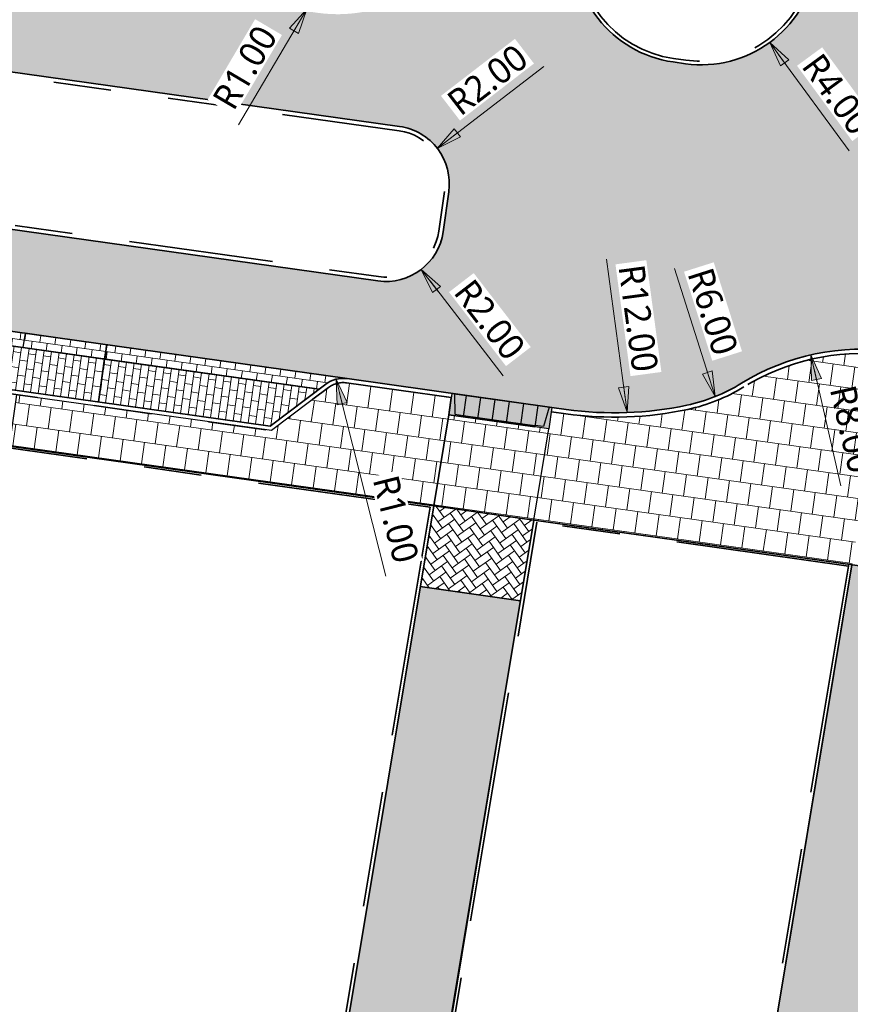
# Model space of a CAD drawing. Header units: metres. Extents: x 253823 to 255319, y 593130 to 593771.
# Tile 22 of 37: x 254063 to 254091, y 593374 to 593408. Entities that reach past the tile are written whole.
import ezdxf

# ---------------------------------------------------------------- set-up
doc = ezdxf.new("R2010")
doc.units = ezdxf.units.M
for name, pattern in [('DASHED2', [0.375, 0.25, -0.125]), ('VH-OPSLUITBAND_100X200', [16, 8, -2, 4, -2]), ('VH-OPSLUITBAND_60X200', [12, 6, -2, 2, -2]), ('VH-TROTTOIRBAND_130-150', [15, 5, -2, 2, -2, 2, -2]), ('XX-HIDDEN', [4, 2, -2])]:
    doc.linetypes.add(name, pattern=pattern)
doc.layers.add('00_groen-V', color=7, linetype='Continuous', lineweight=35, true_color=0xc8d79e)
doc.layers.add('N-WE-VH-VERHARDING_TEGEL-80MM DIK-A', color=7, linetype='Continuous', lineweight=18, true_color=0x333f48)
for name, color, linetype, lineweight in [('00_verharding rijbaan overig-V', 2, 'Continuous', 35), ('N-WE-VH-GOOT_BSS-G', 170, 'Continuous', 35), ('N-WE-VH-KANTOPSLUITING_ELEMENT_INRIT-S', 7, 'Continuous', 25), ('N-WE-VH-KANTOPSLUITING_OPSLUITBAND_120X250-G', 20, 'VH-OPSLUITBAND_100X200', 35), ('N-WE-VH-KANTOPSLUITING_OPSLUITBAND_60X200-G', 150, 'VH-OPSLUITBAND_60X200', 35), ('N-WE-VH-KANTOPSLUITING_TROTTOIRBAND_130 150-G', 210, 'VH-TROTTOIRBAND_130-150', 35), ('N-WE-VH-KANTVERHARDING-G', 2, 'Continuous', 35), ('N-WE-VH-MATERIAALGRENS-G', 7, 'XX-HIDDEN', 18), ('N-WE-VH-VERHARDING_BETONSTRAATSTEEN-HALFSTEENS-HEIDEPAARS-A', 252, 'Continuous', 18), ('N-WE-VH-VERHARDING_BETONSTRAATSTEEN-KLEUR NTB-A', 252, 'Continuous', 18), ('N-WE-VH-VERHARDING_BETONSTRAATSTEEN-MOLGOOT-HEIDEPAARS-A', 252, 'Continuous', 18), ('N-WE-VH-VERHARDING_TEGEL-45MM DIK-A', 252, 'Continuous', 18), ('N-WE-VW-SCHEIDINGSLIJN_PARKEERVAK-G', 7, 'DASHED2', 35), ('N01-WE-VH-VERHARDING_BETONSTRAATSTEEN-TILROOD-KEPER-A', 252, 'Continuous', 18), ('X-XX-AL-M', 7, 'Continuous', 18)]:
    doc.layers.add(name, color=color, linetype=linetype, lineweight=lineweight)
doc.layers.add('HULPLIJN ARCERING', color=6, linetype='Continuous', plot=False)
doc.styles.add('Roelofs', font='segoeui.ttf', dxfattribs={"height": 1.8})
doc.dimstyles.new('Roelofs Standaard', dxfattribs={"dimtxt": 1.8, "dimasz": 1, "dimexe": 2, "dimexo": 2, "dimgap": 0.7, "dimtad": 1, "dimlfac": -1, "dimzin": 0, "dimdsep": 46, "dimtxsty": 'Roelofs', "dimblk": 'Pijl', "dimcen": 0, "dimdle": 2, "dimclrd": 256, "dimclre": 253, "dimclrt": 256, "dimazin": 0, "dimtfac": 1, "dimtofl": 0, "dimtmove": 0, "dimatfit": 3, "dimldrblk": 'Pijl', "dimfxl": 1, "dimtolj": 1, "dimtzin": 0, "dimlwd": 18, "dimlwe": 18, "dimarcsym": 0})
pattern_1 = [(262.02, (253985.4613487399, 593404.4237742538), (0.267248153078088, -0.7947977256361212), [0.75, -0.75]), (352.02, (253985.4613487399, 593404.4237742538), (0.1041205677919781, 0.7427374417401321), [])]
pattern_2 = [(351.993961, (253991.7227860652, 593405.5141651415), (0.2965018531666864, 0.223381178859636), [0.2625, -0.2625]), (81.99396100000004, (253991.7227860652, 593405.5141651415), (-0.2599415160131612, 0.0365603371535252), [])]
pattern_3 = [(261.9900000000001, (254021.6392978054, 593402.8212154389), (0.223360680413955, -0.2965172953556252), [0.2625, -0.2625]), (351.9900000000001, (254021.6392978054, 593402.8212154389), (0.03657830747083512, 0.2599389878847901), [])]
pattern_4 = [(215.55, (0, 0), (-0.06095125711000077, -0.3661931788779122), [0.7875, -0.2625]), (125.5500000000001, (0.3052419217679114, -0.427144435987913), (-0.06095125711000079, -0.3661931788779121), [0.7874999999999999, -0.2625])]

# ---------------------------------------------------------------- blocks, each defined once
blk = doc.blocks.new('N-SVH-INRITELEMENT_130 150_200X750X500_LINKS')
at = {"layer": 'N-WE-VH-KANTOPSLUITING_ELEMENT_INRIT-S'}
h = blk.add_hatch(color=252, dxfattribs=at)
h.dxf.hatch_style = 1
h.paths.add_polyline_path([(0.2, 0.7000000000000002), (0.5, 0.7000000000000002), (0.4999999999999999, 0.75), (0, 0.75), (0, 0), (0.09473684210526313, 0)])
h = blk.add_hatch(color=253, dxfattribs=at)
h.dxf.hatch_style = 1
h.paths.add_polyline_path([(0.5, 0.7000000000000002), (0.2, 0.7000000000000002), (0.09473684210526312, 0), (0.5, 0)])
for p, q in [((0, 0), (0, 0.75)), ((0, 0.75), (0.5, 0.75)), ((0.09473684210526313, 0), (0.2, 0.7000000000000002)), ((0.2, 0.7000000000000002), (0.5, 0.7000000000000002)), ((0.5, 0), (0.5, 0.75)), ((0, 0), (0.5, 0))]:
    blk.add_line(p, q)
blk = doc.blocks.new('N-SVH-INRITELEMENT_130 150_200X750X500_RECHTS')
at = {"layer": 'N-WE-VH-KANTOPSLUITING_ELEMENT_INRIT-S'}
h = blk.add_hatch(color=252, dxfattribs=at)
h.dxf.hatch_style = 1
h.paths.add_polyline_path([(0.5, 0.75), (0, 0.75), (0, 0.7000000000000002), (0.3, 0.7000000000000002), (0.4052631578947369, 0), (0.5, 0)])
h = blk.add_hatch(color=253, dxfattribs=at)
h.dxf.hatch_style = 1
h.paths.add_polyline_path([(0.3, 0.7000000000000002), (0, 0.7000000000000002), (0, 0), (0.4052631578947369, 0)], flags=17)
for p, q in [((0, 0), (0, 0.75)), ((0.5, 0.75), (0, 0.75)), ((0.3, 0.7000000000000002), (0, 0.7000000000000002)), ((0.4052631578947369, 0), (0.3, 0.7000000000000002)), ((0.5, 0), (0.5, 0.75)), ((0.5, 0), (0, 0))]:
    blk.add_line(p, q)
blk = doc.blocks.new('N-SVH-INRITELEMENT_130 150_200X750X500_MIDDEN')
at = {"layer": 'N-WE-VH-KANTOPSLUITING_ELEMENT_INRIT-S'}
h = blk.add_hatch(color=252, dxfattribs=at)
h.dxf.hatch_style = 1
h.paths.add_polyline_path([(0.5, 0.75), (0, 0.75), (0, 0.7000000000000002), (0.5, 0.7000000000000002)])
h = blk.add_hatch(color=253, dxfattribs=at)
h.dxf.hatch_style = 1
h.paths.add_polyline_path([(0, 0.7000000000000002), (0, 0), (0.5, 0), (0.5, 0.7000000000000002)])
for p, q in [((0, 0), (0, 0.75)), ((0.5, 0.75), (0, 0.75)), ((0.5, 0.7000000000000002), (0, 0.7000000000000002)), ((0.5, 0), (0.5, 0.75)), ((0.5, 0), (0, 0))]:
    blk.add_line(p, q)
blk = doc.blocks.new('A$Ccdd04cea')
at = {"layer": 'N-WE-VH-KANTOPSLUITING_ELEMENT_INRIT-S', "rotation": 172.0111484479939}
for name, p in [('N-SVH-INRITELEMENT_130 150_200X750X500_RECHTS', (-2.970885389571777, 0.4169412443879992)), ('N-SVH-INRITELEMENT_130 150_200X750X500_MIDDEN', (-2.475737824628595, 0.3474510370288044)), ('N-SVH-INRITELEMENT_130 150_200X750X500_MIDDEN', (-1.980590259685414, 0.2779608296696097)), ('N-SVH-INRITELEMENT_130 150_200X750X500_MIDDEN', (-1.485442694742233, 0.2084706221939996)), ('N-SVH-INRITELEMENT_130 150_200X750X500_MIDDEN', (-0.9902951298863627, 0.1389804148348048)), ('N-SVH-INRITELEMENT_130 150_200X750X500_MIDDEN', (-0.4951475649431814, 0.06949020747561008)), ('N-SVH-INRITELEMENT_130 150_200X750X500_LINKS', (0, 0))]:
    blk.add_blockref(name, p, dxfattribs=at)
blk = doc.blocks.new('Pijl')
h = blk.add_hatch(color=256)
h.paths.add_polyline_path([(2.220446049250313e-16, 0), (-1.75, 0.352142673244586), (-1.749922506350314, 1.310063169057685e-14)])
h.paths.add_polyline_path([(-1.749922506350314, 1.310063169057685e-14), (-1.749845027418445, -0.3520757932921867), (0, 0)])
for p, q in [((0, 0), (-1.75, 0.352142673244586)), ((-1.75, 0.352142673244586), (-1.749845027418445, -0.3520757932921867)), ((-1.901878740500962, 1.4210854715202e-14), (0, 0)), ((0, 0), (-1.749845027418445, -0.3520757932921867))]:
    blk.add_line(p, q)
blk = doc.blocks.new('*D111')
at = {"layer": 'Defpoints', "color": 0, "transparency": 16777216}
for p in [(254075.259647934, 593401.3371281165), (254076.4802610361, 593399.7527974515)]:
    blk.add_point(p, dxfattribs=at)
at = {"layer": 'X-XX-AL-M', "lineweight": 18, "transparency": 16777216}
blk.add_line((254079.321506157, 593396.0649198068), (254076.7854143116, 593399.3567147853), dxfattribs=at)
at = {"layer": 'X-XX-AL-M', "lineweight": 18, "transparency": 16777216, "xscale": 0.5, "yscale": 0.5, "zscale": 0.5, "rotation": 127.6116718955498}
blk.add_blockref('Pijl', (254076.4802610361, 593399.7527974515), dxfattribs=at)
at = {"layer": 'X-XX-AL-M', "transparency": 16777216, "insert": (254078.8519499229, 593398.0104056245), "char_height": 0.9, "attachment_point": 5, "rotation": 307.6116718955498, "style": 'Roelofs', "bg_fill": 3, "box_fill_scale": 1.1, "bg_fill_color": 256, "bg_fill_true_color": 13158600, "bg_fill_transparency": 0}
blk.add_mtext('\\A1;R2.00', dxfattribs=at)
blk = doc.blocks.new('*D112')
at = {"layer": 'Defpoints', "color": 0, "transparency": 16777216}
for p in [(254077.038962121, 593403.9440966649), (254075.4546314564, 593402.7234835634)]:
    blk.add_point(p, dxfattribs=at)
at = {"layer": 'X-XX-AL-M', "lineweight": 18, "transparency": 16777216}
blk.add_line((254080.7268397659, 593406.7853417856), (254077.4350447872, 593404.2492499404), dxfattribs=at)
at = {"layer": 'X-XX-AL-M', "lineweight": 18, "transparency": 16777216, "xscale": 0.5, "yscale": 0.5, "zscale": 0.5, "rotation": 217.6116718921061}
blk.add_blockref('Pijl', (254077.038962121, 593403.9440966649), dxfattribs=at)
at = {"layer": 'X-XX-AL-M', "transparency": 16777216, "insert": (254078.7813539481, 593406.3157855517), "char_height": 0.9, "attachment_point": 5, "rotation": 37.61167189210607, "style": 'Roelofs', "bg_fill": 3, "box_fill_scale": 1.1, "bg_fill_color": 256, "bg_fill_true_color": 13158600, "bg_fill_transparency": 0}
blk.add_mtext('\\A1;R2.00', dxfattribs=at)
blk = doc.blocks.new('*D24')
at = {"layer": 'Defpoints', "color": 0, "transparency": 16777216}
for p in [(254073.0265749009, 593409.6289500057), (254072.5189487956, 593408.7673725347)]:
    blk.add_point(p, dxfattribs=at)
at = {"layer": 'X-XX-AL-M', "lineweight": 18, "transparency": 16777216}
blk.add_line((254070.1557262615, 593404.7563508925), (254072.2651357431, 593408.3365837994), dxfattribs=at)
at = {"layer": 'X-XX-AL-M', "lineweight": 18, "transparency": 16777216, "xscale": 0.5, "yscale": 0.5, "zscale": 0.5, "rotation": 59.49416524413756}
blk.add_blockref('Pijl', (254072.5189487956, 593408.7673725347), dxfattribs=at)
at = {"layer": 'X-XX-AL-M', "transparency": 16777216, "insert": (254070.3788514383, 593406.7462537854), "char_height": 0.9, "attachment_point": 5, "rotation": 59.49416524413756, "style": 'Roelofs', "bg_fill": 3, "box_fill_scale": 1.1, "bg_fill_color": 256, "bg_fill_true_color": 13158600, "bg_fill_transparency": 0}
blk.add_mtext('\\A1;R1.00', dxfattribs=at)
blk = doc.blocks.new('*D31')
at = {"layer": 'Defpoints', "color": 0, "transparency": 16777216}
for p in [(254073.5295510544, 593395.9514416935), (254073.7748332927, 593394.9819899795)]:
    blk.add_point(p, dxfattribs=at)
at = {"layer": 'X-XX-AL-M', "lineweight": 18, "transparency": 16777216}
blk.add_line((254075.254660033, 593389.1331336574), (254073.6521921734, 593395.466715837), dxfattribs=at)
at = {"layer": 'X-XX-AL-M', "lineweight": 18, "transparency": 16777216, "xscale": 0.5, "yscale": 0.5, "zscale": 0.5, "rotation": 104.198513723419}
blk.add_blockref('Pijl', (254073.5295510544, 593395.9514416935), dxfattribs=at)
at = {"layer": 'X-XX-AL-M', "transparency": 16777216, "insert": (254075.5992548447, 593391.1056327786), "char_height": 0.9, "attachment_point": 5, "rotation": 284.19851372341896, "style": 'Roelofs', "bg_fill": 3, "box_fill_scale": 1.1, "bg_fill_color": 256, "bg_fill_true_color": 13158600, "bg_fill_transparency": 0}
blk.add_mtext('\\A1;R1.00', dxfattribs=at)
blk = doc.blocks.new('*D19')
at = {"layer": 'Defpoints', "color": 0, "transparency": 16777216}
for p in [(254086.1869387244, 593410.8378361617), (254088.5533937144, 593407.6129499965)]:
    blk.add_point(p, dxfattribs=at)
at = {"layer": 'X-XX-AL-M', "lineweight": 18, "transparency": 16777216}
blk.add_line((254091.3076156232, 593403.8596345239), (254088.8492005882, 593407.2098392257), dxfattribs=at)
at = {"layer": 'X-XX-AL-M', "lineweight": 18, "transparency": 16777216, "xscale": 0.5, "yscale": 0.5, "zscale": 0.5, "rotation": 126.271608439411}
blk.add_blockref('Pijl', (254088.5533937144, 593407.6129499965), dxfattribs=at)
at = {"layer": 'X-XX-AL-M', "transparency": 16777216, "insert": (254090.8836856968, 593405.8155694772), "char_height": 0.9, "attachment_point": 5, "rotation": 306.271608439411, "style": 'Roelofs', "bg_fill": 3, "box_fill_scale": 1.1, "bg_fill_color": 256, "bg_fill_true_color": 13158600, "bg_fill_transparency": 0}
blk.add_mtext('\\A1;R4.00', dxfattribs=at)
blk = doc.blocks.new('*D245')
at = {"layer": 'Defpoints', "color": 0, "transparency": 16777216}
for p in [(254089.9753802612, 593396.7947656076), (254091.7650260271, 593388.9975117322)]:
    blk.add_point(p, dxfattribs=at)
at = {"layer": 'X-XX-AL-M', "lineweight": 18, "transparency": 16777216}
blk.add_line((254091.0168286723, 593392.2573103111), (254090.0872331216, 593396.3074372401), dxfattribs=at)
at = {"layer": 'X-XX-AL-M', "lineweight": 18, "transparency": 16777216, "xscale": 0.5, "yscale": 0.5, "zscale": 0.5, "rotation": 102.9267815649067}
blk.add_blockref('Pijl', (254089.9753802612, 593396.7947656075), dxfattribs=at)
at = {"layer": 'X-XX-AL-M', "transparency": 16777216, "insert": (254091.4026695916, 593394.2211139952), "char_height": 0.9, "attachment_point": 5, "rotation": 282.9267815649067, "style": 'Roelofs'}
blk.add_mtext('\\A1;R8.00', dxfattribs=at)
blk = doc.blocks.new('*D246')
at = {"layer": 'Defpoints', "color": 0, "transparency": 16777216}
for p in [(254082.0072613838, 593406.7016005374), (254083.6092238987, 593394.8090097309)]:
    blk.add_point(p, dxfattribs=at)
at = {"layer": 'X-XX-AL-M', "lineweight": 18, "transparency": 16777216}
blk.add_line((254082.8952390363, 593400.1094644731), (254083.5424754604, 593395.3045343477), dxfattribs=at)
at = {"layer": 'X-XX-AL-M', "lineweight": 18, "transparency": 16777216, "xscale": 0.5, "yscale": 0.5, "zscale": 0.5, "rotation": 277.6717105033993}
blk.add_blockref('Pijl', (254083.6092238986, 593394.8090097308), dxfattribs=at)
at = {"layer": 'X-XX-AL-M', "transparency": 16777216, "insert": (254083.9960493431, 593398.0639470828), "char_height": 0.9, "attachment_point": 5, "rotation": 277.6717105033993, "style": 'Roelofs', "bg_fill": 3, "box_fill_scale": 1.1, "bg_fill_color": 256, "bg_fill_true_color": 13158600, "bg_fill_transparency": 0}
blk.add_mtext('\\A1;R12.00', dxfattribs=at)
blk = doc.blocks.new('*D247')
at = {"layer": 'Defpoints', "color": 0, "transparency": 16777216}
for p in [(254084.8430246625, 593401.0694557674), (254086.6582614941, 593395.3506346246)]:
    blk.add_point(p, dxfattribs=at)
at = {"layer": 'X-XX-AL-M', "lineweight": 18, "transparency": 16777216}
blk.add_line((254085.2498073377, 593399.7879054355), (254086.5069917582, 593395.8272030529), dxfattribs=at)
at = {"layer": 'X-XX-AL-M', "lineweight": 18, "transparency": 16777216, "xscale": 0.5, "yscale": 0.5, "zscale": 0.5, "rotation": 287.6101937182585}
blk.add_blockref('Pijl', (254086.6582614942, 593395.3506346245), dxfattribs=at)
at = {"layer": 'X-XX-AL-M', "transparency": 16777216, "insert": (254086.5799301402, 593398.2925220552), "char_height": 0.9, "attachment_point": 5, "rotation": 287.61019371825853, "style": 'Roelofs', "bg_fill": 3, "box_fill_scale": 1.1, "bg_fill_color": 256, "bg_fill_true_color": 13158600, "bg_fill_transparency": 0}
blk.add_mtext('\\A1;R6.00', dxfattribs=at)

msp = doc.modelspace()

# ---------------------------------------------------------------- hatches: boundary and pattern name
at = {"layer": 'N-WE-VH-VERHARDING_BETONSTRAATSTEEN-HALFSTEENS-HEIDEPAARS-A'}
h = msp.add_hatch(dxfattribs=at)
h.set_pattern_fill('AVH-BSS_KEIFORMAAT_HALFST-SO', color=149, scale=5, angle=351.993961, pattern_type=2)
h.set_pattern_definition(pattern_2)
h.paths.add_polyline_path([(254065.5156521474, 593396.6488368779), (254041.7526287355, 593399.9910659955), (254041.5410750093, 593398.5090669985), (254065.3071683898, 593395.1664923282)])
h = msp.add_hatch(dxfattribs=at)
h.set_pattern_fill('AVH-BSS_KEIFORMAAT_HALFST-SO', color=149, scale=5, angle=351.993961, pattern_type=2)
h.set_pattern_definition(pattern_2)
h.paths.add_polyline_path([(254072.9394900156, 593395.6046866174), (254065.5156521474, 593396.6488368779), (254065.3071683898, 593395.1664923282), (254071.248691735, 593394.3308486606)])
at = {"layer": 'N-WE-VH-VERHARDING_BETONSTRAATSTEEN-KLEUR NTB-A'}
h = msp.add_hatch(dxfattribs=at)
h.set_pattern_fill('AVH-BSS_KEIFORMAAT_KEPER-SO', color=256, scale=5, angle=215.55, pattern_type=2)
h.set_pattern_definition(pattern_4)
h.paths.add_polyline_path([(254080.3809655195, 593391.0738540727), (254076.913585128, 593391.5615034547), (254076.4498187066, 593388.776515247), (254079.9152719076, 593388.2774424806)])
h = msp.add_hatch(dxfattribs=at)
h.set_pattern_fill('AVH-BSS_KEIFORMAAT_KEPER-SO', color=256, scale=5, angle=215.55, pattern_type=2)
h.set_pattern_definition(pattern_4)
edge = h.paths.add_edge_path()
edge.add_line((254058.447025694, 593342.2907898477), (254057.8803704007, 593338.8369561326))
edge.add_line((254057.8803704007, 593338.8369561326), (254065.780596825, 593337.5220295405))
edge.add_arc((254064.9432095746, 593332.5926017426), 5.000047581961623, -9.451718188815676, 80.35890768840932, ccw=False)
edge.add_line((254069.875378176, 593331.7715117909), (254069.5617173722, 593329.8874425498))
edge.add_arc((254064.6295989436, 593330.7085441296), 4.999999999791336, 260.5502226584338, 350.54805595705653, ccw=False)
edge.add_line((254063.8086838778, 593325.7763946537), (254055.9521234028, 593327.0840534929))
edge.add_line((254055.9521234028, 593327.0840534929), (254055.3854681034, 593323.6302197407))
edge.add_line((254055.3854681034, 593323.6302197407), (254062.3661857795, 593322.4683376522))
edge.add_arc((254061.8736367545, 593319.5090479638), 3.000000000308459, -9.45480162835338, 80.55022294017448, ccw=False)
edge.add_line((254064.8328832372, 593319.0162394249), (254057.5646837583, 593275.3717161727))
edge.add_arc((254054.6054372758, 593275.8645247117), 3.000000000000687, 260.5502229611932, 350.5451983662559, ccw=False)
edge.add_line((254054.1128882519, 593272.9052350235), (254047.2506331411, 593274.0474000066))
edge.add_line((254047.2506331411, 593274.0474000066), (254046.6839778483, 593270.5935662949))
edge.add_line((254046.6839778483, 593270.5935662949), (254054.409468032, 593269.3077230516))
edge.add_arc((254053.5885529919, 593264.3755735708), 5.000000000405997, -9.450256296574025, 80.55022295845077, ccw=False)
edge.add_line((254058.5206956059, 593263.5546172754), (254058.2776921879, 593262.0947009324))
edge.add_arc((254053.3455495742, 593262.9156572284), 5.000000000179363, 260.550221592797, 350.5497436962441, ccw=False)
edge.add_line((254052.5246344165, 593257.9835077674), (254044.8253481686, 593259.2649897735))
edge.add_line((254044.8253481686, 593259.2649897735), (254044.2586928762, 593255.8111560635))
edge.add_line((254044.2586928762, 593255.8111560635), (254051.0766683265, 593254.6763608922))
edge.add_arc((254050.5808234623, 593251.711786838), 3.005754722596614, -8.310609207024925, 80.50478837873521, ccw=False)
edge.add_line((254053.5550148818, 593251.2773367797), (254050.6957087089, 593234.1244798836))
edge.add_line((254050.6957087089, 593234.1244798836), (254068.4710299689, 593231.1659262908))
edge.add_arc((254067.6501149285, 593226.2337768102), 5.000000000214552, -9.449777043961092, 80.55022295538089, ccw=False)
edge.add_line((254072.5822644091, 593225.4128617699), (254071.5593666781, 593219.2671776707))
edge.add_line((254071.5593666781, 593219.2671776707), (254076.0377215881, 593218.5215656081))
edge.add_line((254076.0377215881, 593218.5215656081), (254078.1870127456, 593218.1637263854))
edge.add_line((254078.1870127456, 593218.1637263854), (254078.8319404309, 593222.2571609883))
edge.add_arc((254081.9682215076, 593226.1512258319), 4.999999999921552, 170.5283550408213, 231.1520200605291, ccw=False)
edge.add_line((254077.0363857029, 593226.9740232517), (254077.5224649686, 593229.8875753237))
edge.add_arc((254082.4543007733, 593229.0647779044), 4.999999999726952, 111.2948186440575, 170.5283550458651, ccw=False)
edge.add_line((254080.6384659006, 593233.7233982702), (254081.2928908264, 593237.8771130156))
edge.add_line((254081.2928908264, 593237.8771130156), (254072.9881182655, 593239.2596304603))
edge.add_arc((254073.4807565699, 593242.2189052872), 3.000000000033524, 170.5497989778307, 260.54849436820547, ccw=False)
edge.add_line((254070.5214705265, 593242.7114762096), (254077.4407845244, 593284.281590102))
edge.add_arc((254080.4000705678, 593283.7890191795), 3.000000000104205, 80.53931574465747, 170.5497989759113, ccw=False)
edge.add_line((254080.8931829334, 593286.7482150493), (254088.7856446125, 593285.4345342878))
edge.add_line((254088.7856446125, 593285.4345342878), (254089.3303772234, 593288.8920171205))
edge.add_line((254089.3303772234, 593288.8920171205), (254080.5991429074, 593290.3453111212))
edge.add_arc((254081.4200956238, 593295.2774543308), 5.000000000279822, 170.5486416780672, 260.5497852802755, ccw=False)
edge.add_line((254076.4879688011, 593296.0985054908), (254077.1472034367, 593300.0585861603))
edge.add_arc((254082.0633574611, 593299.1371357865), 5.001763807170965, 80.55858938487, 169.3840433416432, ccw=False)
edge.add_line((254082.8838416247, 593304.071145), (254091.4960357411, 593302.6377170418))
edge.add_line((254091.4960357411, 593302.6377170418), (254092.0407675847, 593306.0951964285))
edge.add_line((254092.0407675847, 593306.0951964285), (254084.3266300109, 593307.379150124))
edge.add_arc((254084.8191790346, 593310.3384398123), 2.999999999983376, 170.5497989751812, 260.5502229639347, ccw=False)
edge.add_line((254081.8598929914, 593310.8310107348), (254091.8035935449, 593370.5710487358))
edge.add_line((254091.8035935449, 593370.5710487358), (254094.8771552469, 593389.0364773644))
edge.add_line((254094.8771552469, 593389.0364773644), (254091.3967868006, 593389.52667628))
edge.add_line((254091.3967868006, 593389.52667628), (254089.8436312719, 593380.1126056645))
edge.add_line((254089.8436312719, 593380.1126056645), (254088.3511022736, 593371.1457340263))
edge.add_line((254088.3511022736, 593371.1457340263), (254083.7849798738, 593343.7132127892))
edge.add_line((254083.7849798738, 593343.7132127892), (254083.6925062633, 593343.1576463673))
edge.add_line((254083.6925062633, 593343.1576463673), (254081.3938045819, 593329.3475915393))
edge.add_line((254081.3938045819, 593329.3475915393), (254078.8888581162, 593314.2995865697))
edge.add_arc((254054.2277508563, 593318.4019991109), 24.99999999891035, 330.96830742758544, 350.555247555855, ccw=False)
edge.add_arc((254097.9453006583, 593294.1372723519), 25.00001125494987, 150.9681641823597, 169.7046346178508)
edge.add_arc((254097.9453006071, 593294.1372723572), 25.00001120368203, 169.7046346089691, 174.67426699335)
edge.add_arc((254102.110745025, 593294.9511495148), 29.09656326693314, 177.031998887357, 189.7597827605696)
edge.add_arc((254046.4133786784, 593285.4280489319), 27.40909522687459, -3.6245374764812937, 9.641843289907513, ccw=False)
edge.add_arc((254068.7776500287, 593284.0113923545), 5.000000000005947, 350.5513757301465, 356.37546251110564, ccw=False)
edge.add_line((254073.7098160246, 593283.1905765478), (254066.5393821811, 593240.1044545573))
edge.add_arc((254061.6072161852, 593240.9252703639), 4.99999999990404, 260.55014886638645, 350.55137573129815, ccw=False)
edge.add_line((254060.7862947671, 593235.9931219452), (254059.6557308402, 593236.1812989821))
edge.add_arc((254060.476652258, 593241.113447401), 4.999999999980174, 170.5451983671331, 260.5501488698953, ccw=False)
edge.add_line((254055.5445747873, 593241.934794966), (254056.2457705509, 593246.1453776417))
edge.add_arc((254080.9061579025, 593242.038639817), 24.99999999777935, 150.903751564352, 170.5451983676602, ccw=False)
edge.add_arc((254037.2159546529, 593266.3525481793), 25.00000000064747, 330.9037515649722, 350.5358395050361)
edge.add_arc((254037.2159546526, 593266.3525481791), 25.00000000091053, 350.5358395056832, 370.167927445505)
edge.add_arc((254086.4306836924, 593275.1792375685), 24.99999999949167, 170.5867439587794, 190.1679274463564, ccw=False)
edge.add_line((254061.7673249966, 593279.2680928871), (254062.6698865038, 593284.7122077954))
edge.add_line((254062.6698865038, 593284.7122077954), (254064.9688053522, 593298.5257645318))
edge.add_line((254064.9688053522, 593298.5257645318), (254067.5847037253, 593314.2340695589))
edge.add_arc((254092.2214851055, 593309.9880121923), 24.99999999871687, 150.8347983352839, 170.2213501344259, ccw=False)
edge.add_arc((254048.5599982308, 593334.3534578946), 25.00000381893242, 330.8374920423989, 351.4175676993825)
edge.add_arc((254048.5600030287, 593334.3534641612), 25.00000000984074, 351.417551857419, 370.253023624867)
edge.add_arc((254097.7616475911, 593343.253247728), 25.00007974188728, 177.4542958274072, 190.2530134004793, ccw=False)
edge.add_arc((254097.7615669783, 593343.2532297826), 25.00000000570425, 174.8932706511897, 177.4542465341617, ccw=False)
edge.add_line((254072.8608015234, 593345.4785117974), (254079.9152719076, 593388.2774424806))
edge.add_line((254079.9152719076, 593388.2774424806), (254076.4498187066, 593388.776515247))
edge.add_line((254076.4498187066, 593388.776515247), (254068.9248368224, 593343.5878494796))
edge.add_arc((254065.9655903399, 593344.0806580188), 3.000000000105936, 260.55022296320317, 350.5451983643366, ccw=False)
edge.add_line((254065.4730413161, 593341.1213683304), (254058.447025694, 593342.2907898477))
at = {"layer": 'N-WE-VH-VERHARDING_BETONSTRAATSTEEN-MOLGOOT-HEIDEPAARS-A'}
h = msp.add_hatch(dxfattribs=at)
h.set_pattern_fill('AVH-BSS_KEIFORMAAT_HALFST-SO', color=149, scale=5, angle=261.9900000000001, pattern_type=2)
h.set_pattern_definition([(261.9900000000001, (254041.7525981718, 593399.9908486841), (0.223360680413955, -0.2965172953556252), [0.2625, -0.2625]), (351.9900000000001, (254041.7525981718, 593399.9908486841), (0.03657830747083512, 0.2599389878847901), [])])
edge = h.paths.add_edge_path()
edge.add_line((254062.756548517, 593397.5415363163), (254062.6869508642, 593397.046688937))
edge.add_line((254062.6869508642, 593397.046688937), (254041.7525981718, 593399.9908486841))
edge.add_line((254041.7525981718, 593399.9908486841), (254034.3258288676, 593401.0353561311))
edge.add_line((254034.3258288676, 593401.0353561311), (254034.1495879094, 593401.2692853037))
edge.add_arc((254033.3508911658, 593400.6675515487), 1.00000000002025, 36.99416987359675, 81.97389220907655)
edge.add_line((254033.4905154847, 593401.6577560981), (254062.756548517, 593397.5415363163))
h = msp.add_hatch(dxfattribs=at)
h.set_pattern_fill('AVH-BSS_KEIFORMAAT_HALFST-SO', color=149, scale=5, angle=261.9900000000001, pattern_type=2)
h.set_pattern_definition(pattern_3)
h.paths.add_polyline_path([(254062.7565828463, 593397.5417804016), (254062.6869508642, 593397.046688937), (254065.5156521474, 593396.6488368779), (254065.5852853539, 593397.1439373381)])
h = msp.add_hatch(dxfattribs=at)
h.set_pattern_fill('AVH-BSS_KEIFORMAAT_HALFST-SO', color=149, scale=5, angle=261.9900000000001, pattern_type=2)
h.set_pattern_definition(pattern_3)
edge = h.paths.add_edge_path()
edge.add_line((254065.5156521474, 593396.6488368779), (254072.9394900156, 593395.6046866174))
edge.add_line((254072.9394900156, 593395.6046866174), (254073.1730996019, 593395.7806867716))
edge.add_arc((254073.7748332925, 593394.9819899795), 1.000000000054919, 81.99414348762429, 126.9941652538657, ccw=False)
edge.add_line((254073.9141076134, 593395.9722438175), (254065.5852540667, 593397.1437148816))
edge.add_line((254065.5852540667, 593397.1437148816), (254065.5156521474, 593396.6488368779))
at = {"layer": 'N-WE-VH-VERHARDING_TEGEL-45MM DIK-A'}
h = msp.add_hatch(dxfattribs=at)
h.set_pattern_fill('AVH-TEGEL_300X300_HALFST-SO', color=149, scale=5, angle=262.02, pattern_type=2)
h.set_pattern_definition(pattern_1)
edge = h.paths.add_edge_path()
edge.add_line((254091.3967867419, 593389.5266762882), (254092.6024124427, 593396.8027205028))
edge.add_arc((254091.7657358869, 593388.9943729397), 7.853045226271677, 83.88400393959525, 121.6029527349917)
edge.add_arc((254084.427028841, 593400.920338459), 6.149999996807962, 282.0516978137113, 301.6105452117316, ccw=False)
edge.add_arc((254083.1714461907, 593406.8104995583), 12.1724981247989, 262.54213023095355, 282.0426496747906, ccw=False)
edge.add_line((254081.5914907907, 593394.7409738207), (254080.9895687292, 593394.8256317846))
edge.add_line((254080.9895687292, 593394.8256317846), (254080.9060035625, 593394.2314795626))
edge.add_line((254080.9060035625, 593394.2314795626), (254080.3809655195, 593391.0738540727))
edge.add_line((254080.3809655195, 593391.0738540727), (254091.3967867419, 593389.5266762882))
h = msp.add_hatch(dxfattribs=at)
h.set_pattern_fill('AVH-TEGEL_300X300_HALFST-SO', color=149, scale=5, angle=262.02, pattern_type=2)
h.set_pattern_definition(pattern_1)
edge = h.paths.add_edge_path()
edge.add_line((254077.4393904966, 593394.719045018), (254077.4401156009, 593394.7189430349))
edge.add_line((254077.4401156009, 593394.7189430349), (254077.523677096, 593395.3130691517))
edge.add_line((254077.523677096, 593395.3130691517), (254073.8974191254, 593395.8262314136))
edge.add_arc((254073.7783197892, 593394.984616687), 0.8499999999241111, 81.94539116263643, 126.9941652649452)
edge.add_line((254073.2668461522, 593395.6635089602), (254071.289327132, 593394.1736572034))
edge.add_line((254071.289327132, 593394.1736572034), (254062.45757448, 593395.4157962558))
edge.add_line((254062.45757448, 593395.4157962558), (254062.2064102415, 593393.6299894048))
edge.add_line((254062.2064102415, 593393.6299894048), (254076.913585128, 593391.5615034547))
edge.add_line((254076.913585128, 593391.5615034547), (254077.4393904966, 593394.719045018))
at = {"layer": 'N-WE-VH-VERHARDING_TEGEL-80MM DIK-A'}
h = msp.add_hatch(dxfattribs=at)
h.set_pattern_fill('AVH-TEGEL_300X300_HALFST-SO', color=256, scale=5, angle=262.02, pattern_type=2)
h.set_pattern_definition(pattern_1)
h.paths.add_polyline_path([(254080.9067919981, 593394.2313686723), (254080.4108767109, 593394.3011172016), (254079.9157498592, 593394.3707548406), (254079.4206230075, 593394.4403924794), (254078.9254961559, 593394.5100301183), (254078.4303693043, 593394.5796677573), (254077.9352424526, 593394.649305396), (254077.4393904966, 593394.719045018), (254076.913585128, 593391.5615034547), (254080.3809655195, 593391.0738540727)])
at = {"layer": 'N01-WE-VH-VERHARDING_BETONSTRAATSTEEN-TILROOD-KEPER-A'}
h = msp.add_hatch(dxfattribs=at)
h.set_pattern_fill('AVH-BSS_KEIFORMAAT_KEPER-SO', color=251, scale=5, angle=306.99, pattern_type=2)
h.set_pattern_definition([(306.99, (0, 0), (0.3676092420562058, -0.05172953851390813), [0.7875, -0.2625]), (216.9900000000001, (0.4193387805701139, 0.3158797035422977), (0.3676092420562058, -0.05172953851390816), [0.7874999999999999, -0.2625])])
edge = h.paths.add_edge_path()
edge.add_line((254099.0475769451, 593401.6881132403), (254098.074888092, 593396.190370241))
edge.add_line((254098.074888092, 593396.190370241), (254094.6088551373, 593396.676801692))
edge.add_line((254094.6088551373, 593396.676801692), (254092.6276204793, 593396.954852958))
edge.add_arc((254091.7786653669, 593388.9649305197), 8.034897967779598, 83.93489422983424, 121.5715998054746)
edge.add_arc((254084.1742997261, 593401.5512122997), 6.670736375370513, 283.0432420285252, 300.6190010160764, ccw=False)
edge.add_arc((254083.1714708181, 593406.8107104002), 12.02269919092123, 262.539984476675, 282.0422123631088, ccw=False)
edge.add_line((254081.610512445, 593394.8897748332), (254081.0104600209, 593394.9741698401))
edge.add_line((254081.0104600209, 593394.9741698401), (254073.9140979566, 593395.9722451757))
edge.add_line((254073.9140979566, 593395.9722451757), (254062.756548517, 593397.5415363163))
edge.add_line((254062.756548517, 593397.5415363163), (253997.9428573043, 593406.6590304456))
edge.add_line((253997.9428573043, 593406.6590304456), (253998.4300623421, 593410.1231167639))
edge.add_line((253998.4300623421, 593410.1231167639), (254074.981100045, 593399.3566203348))
edge.add_arc((254075.2596479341, 593401.3371281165), 1.999999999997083, 261.9941652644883, 351.994165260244)
edge.add_line((254077.2401557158, 593401.0585802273), (254077.4351392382, 593402.4449356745))
edge.add_arc((254075.4546314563, 593402.7234835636), 2.000000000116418, 351.9941652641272, 441.9941652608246)
edge.add_line((254075.7331793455, 593404.7039913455), (253999.1821412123, 593415.470487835))
edge.add_line((253999.1821412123, 593415.470487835), (253999.6695989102, 593418.9363705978))
edge.add_line((253999.6695989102, 593418.9363705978), (254072.8873009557, 593408.6386961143))
edge.add_arc((254073.5836706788, 593413.5899655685), 4.999999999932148, 261.9941652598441, 352.76407744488)
edge.add_line((254078.5438503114, 593412.9601894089), (254081.9113850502, 593412.4598491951))
edge.add_line((254081.9113850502, 593412.4598491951), (254081.7888564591, 593411.3273497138))
edge.add_arc((254085.7656485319, 593410.8970883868), 3.999999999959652, 173.8250134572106, 261.9941652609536)
edge.add_line((254085.2085527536, 593406.9360728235), (254085.6298429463, 593406.876820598))
edge.add_arc((254086.1869387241, 593410.8378361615), 3.999999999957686, 261.9941652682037, 350.5490516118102)
edge.add_line((254090.1326448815, 593410.1810234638), (254090.3059394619, 593411.2220652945))
edge.add_line((254090.3059394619, 593411.2220652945), (254093.7731639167, 593410.735844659))
edge.add_line((254093.7731639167, 593410.735844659), (254093.2640150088, 593407.6772143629))
edge.add_arc((254098.1961477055, 593406.856198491), 4.999999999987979, 170.5490516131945, 262.027522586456)
edge.add_line((254097.5026607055, 593401.9045244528), (254099.0475769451, 593401.6881132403))

# ---------------------------------------------------------------- linework, layer by layer
at = {"layer": '00_verharding rijbaan overig-V'}
msp.add_lwpolyline([(254073.1011472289, 593347.3597731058), (254080.3809655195, 593391.0738540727), (254076.913585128, 593391.5615034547), (254068.9248368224, 593343.5878494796, -0.4141878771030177)], format="xyb", dxfattribs=at)
at = {"layer": '00_verharding rijbaan overig-V', "flags": 128}
msp.add_lwpolyline([(254088.3511022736, 593371.1457340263), (254091.3967868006, 593389.52667628)], dxfattribs=at)
at = {"layer": '00_verharding rijbaan overig-V'}
for centre, radius, start, end in [((254091.7650260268, 593388.9975117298), 8, 82.0111484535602, 121.6105452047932), ((254084.42702884, 593400.9203384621), 6, 282.0516978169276, 301.6105452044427), ((254083.1742637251, 593406.7880960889), 12, 262.0068488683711, 282.0516978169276)]:
    msp.add_arc(centre, radius, start, end, dxfattribs=at)
at = {"layer": 'HULPLIJN ARCERING', "flags": 128}
for points in [[(254062.756548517, 593397.5415363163), (254062.6869508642, 593397.046688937), (254041.7525981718, 593399.9908486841), (254034.3258288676, 593401.0353561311), (254034.1495879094, 593401.2692853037, 0.1988203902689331), (254033.4905154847, 593401.6577560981)], [(254065.5156521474, 593396.6488368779), (254072.9394900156, 593395.6046866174), (254073.1730996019, 593395.7806867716, -0.198912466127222), (254073.9141076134, 593395.9722438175), (254065.5852540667, 593397.1437148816)], [(254077.4393904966, 593394.719045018), (254077.4401156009, 593394.7189430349), (254077.523677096, 593395.3130691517), (254073.8974191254, 593395.8262314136, 0.1991336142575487), (254073.2668461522, 593395.6635089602), (254071.289327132, 593394.1736572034), (254062.45757448, 593395.4157962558), (254062.2064102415, 593393.6299894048), (254076.913585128, 593391.5615034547)]]:
    msp.add_lwpolyline(points, format="xyb", close=True, dxfattribs=at)
for points in [[(254065.5156521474, 593396.6488368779), (254041.7526287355, 593399.9910659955), (254041.5410750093, 593398.5090669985), (254065.3071683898, 593395.1664923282)], [(254062.7565828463, 593397.5417804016), (254062.6869508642, 593397.046688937), (254065.5156521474, 593396.6488368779), (254065.5852853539, 593397.1439373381)], [(254072.9394900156, 593395.6046866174), (254065.5156521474, 593396.6488368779), (254065.3071683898, 593395.1664923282), (254071.248691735, 593394.3308486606)], [(254080.9067919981, 593394.2313686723), (254080.4108767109, 593394.3011172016), (254079.9157498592, 593394.3707548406), (254079.4206230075, 593394.4403924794), (254078.9254961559, 593394.5100301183), (254078.4303693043, 593394.5796677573), (254077.9352424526, 593394.649305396), (254077.4393904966, 593394.719045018), (254076.913585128, 593391.5615034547), (254080.3809655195, 593391.0738540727)], [(254080.3809655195, 593391.0738540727), (254076.913585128, 593391.5615034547), (254076.4498187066, 593388.776515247), (254079.9152719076, 593388.2774424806)]]:
    msp.add_lwpolyline(points, close=True, dxfattribs=at)
at = {"layer": 'HULPLIJN ARCERING'}
msp.add_lwpolyline([(254073.9141085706, 593395.972243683), (254073.9140979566, 593395.9722451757)], dxfattribs=at)
at = {"layer": 'HULPLIJN ARCERING', "flags": 128}
msp.add_lwpolyline([(254091.8035935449, 593370.5710487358), (254094.8771552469, 593389.0364773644), (254091.3967868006, 593389.52667628), (254089.8436312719, 593380.1126056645), (254088.3511022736, 593371.1457340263)], dxfattribs=at)
msp.add_lwpolyline([(254072.8608015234, 593345.4785117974), (254079.9152719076, 593388.2774424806), (254076.4498187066, 593388.776515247), (254068.9248368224, 593343.5878494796, -0.4141878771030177)], format="xyb", dxfattribs=at)
at = {"layer": 'N-WE-VH-GOOT_BSS-G', "flags": 128}
for points in [[(254073.9141085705, 593395.972243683), (254033.490516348, 593401.6577560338)], [(254072.945471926, 593395.6038452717), (254034.3257300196, 593401.0356467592)]]:
    msp.add_lwpolyline(points, dxfattribs=at)
at = {"layer": 'N-WE-VH-KANTOPSLUITING_OPSLUITBAND_120X250-G', "flags": 128}
for points in [[(254082.030281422, 593412.4431759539), (254081.9081602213, 593411.3144418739, 0.4048850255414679), (254085.2252656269, 593407.0549032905), (254085.6465558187, 593406.9956510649, 0.4068453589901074), (254090.0142736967, 593410.2007278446), (254090.1969186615, 593411.2979407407)], [(254076.7852373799, 593391.5189643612), (254068.8064669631, 593343.6075618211, -0.4141878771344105), (254065.492743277, 593341.2397399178), (253977.4448632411, 593355.8945733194)], [(254091.2914087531, 593389.5414766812), (254083.5741369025, 593343.1773617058, -0.4142132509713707), (254077.9591213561, 593339.1648375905), (254076.9800619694, 593339.3278002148, -0.3793432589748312), (254072.9061217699, 593344.3583287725, -0.0301535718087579), (254073.2195172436, 593347.3400616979), (254080.4899714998, 593390.9979132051)]]:
    msp.add_lwpolyline(points, format="xyb", dxfattribs=at)
at = {"layer": 'N-WE-VH-KANTOPSLUITING_OPSLUITBAND_60X200-G', "flags": 128}
for points in [[(254076.7852373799, 593391.5189643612), (253985.5109287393, 593404.3562105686)], [(254091.2812065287, 593389.480183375), (254080.4899714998, 593390.9979132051)]]:
    msp.add_lwpolyline(points, dxfattribs=at)
at = {"layer": 'N-WE-VH-KANTOPSLUITING_TROTTOIRBAND_130 150-G', "flags": 128}
msp.add_lwpolyline([(253980.1340838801, 593416.1298117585), (253979.9391003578, 593414.7434563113, 0.4142135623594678), (253981.5134132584, 593412.6538298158), (254075.0019911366, 593399.5051584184, 0.4142135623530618), (254077.0916176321, 593401.079471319), (254077.2866011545, 593402.4658267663, 0.4142135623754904), (254075.7122882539, 593404.5554532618), (253982.2237103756, 593417.7041246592, 0.4142135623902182)], format="xyb", close=True, dxfattribs=at)
msp.add_lwpolyline([(254077.523677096, 593395.3130691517), (254073.8974191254, 593395.8262314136, 0.1991336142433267), (254073.2668461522, 593395.6635089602), (254071.289327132, 593394.1736572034), (254035.5171340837, 593399.2048259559), (254034.0284699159, 593401.1807686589, 0.198912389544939), (254033.4679604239, 593401.5110108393), (254030.0202712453, 593401.9960390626)], format="xyb", dxfattribs=at)
at = {"layer": 'N-WE-VH-KANTOPSLUITING_TROTTOIRBAND_130 150-G'}
msp.add_lwpolyline([(254081.4847605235, 593394.7561353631), (254080.9896129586, 593394.8256255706)], dxfattribs=at)
for centre, radius, start, end in [((254091.7650260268, 593388.9975117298), 7.85, 83.87641146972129, 121.6105452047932), ((254084.42702884, 593400.9203384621), 6.15, 282.0516978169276, 301.6105452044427), ((254083.1742637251, 593406.7880960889), 12.15, 262.0068488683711, 282.0516978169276)]:
    msp.add_arc(centre, radius, start, end, dxfattribs=at)
at = {"layer": 'N-WE-VH-KANTVERHARDING-G'}
msp.add_lwpolyline([(253979.9855457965, 593416.1507028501), (253979.7905622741, 593414.764347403, 0.4142135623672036), (253981.4925221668, 593412.5052917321), (254074.9811000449, 593399.3566203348, 0.4142135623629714), (254077.2401557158, 593401.0585802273), (254077.4351392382, 593402.4449356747, 0.4142135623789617), (254075.7331793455, 593404.7039913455), (253982.2446014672, 593417.8526627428, 0.4142135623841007)], format="xyb", close=True, dxfattribs=at)
for points in [[(254082.105099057, 593414.2502967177), (254081.9113850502, 593412.4598491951), (254081.7888564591, 593411.3273497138, 0.404885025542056), (254085.2085527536, 593406.9360728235), (254085.6298429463, 593406.876820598, 0.406845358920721), (254090.1326448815, 593410.1810234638), (254090.6114576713, 593413.057421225)], [(254073.9141085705, 593395.972243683, 0.1989127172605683), (254073.173099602, 593395.7806867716), (254071.248691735, 593394.3308486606), (254035.5995516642, 593399.3447106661), (254034.1495879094, 593401.2692853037, 0.198820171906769), (254033.490516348, 593401.6577560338), (254030.0413476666, 593402.1444025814)], [(254088.3511022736, 593371.1457340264), (254083.6925083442, 593343.1576588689, -0.4142132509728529), (254077.9394186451, 593339.0464661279), (254076.9603592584, 593339.2094287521, -0.3793432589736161), (254072.7862402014, 593344.3636588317, -0.03015357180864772), (254073.1011472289, 593347.3597731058), (254080.3809655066, 593391.0738539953)]]:
    msp.add_lwpolyline(points, format="xyb", dxfattribs=at)
for points in [[(254076.913585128, 593391.5615034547), (253985.4613487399, 593404.4237742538)], [(254081.5056075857, 593394.9046796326), (254081.0104600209, 593394.9741698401), (254073.9141085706, 593395.972243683)], [(254093.3914805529, 593389.2465205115), (254080.3809655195, 593391.0738540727)]]:
    msp.add_lwpolyline(points, dxfattribs=at)
at = {"layer": 'N-WE-VH-KANTVERHARDING-G', "flags": 128}
msp.add_lwpolyline([(254076.913585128, 593391.5615034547), (254068.9248368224, 593343.5878494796, -0.4141878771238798), (254065.4730413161, 593341.1213683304), (253977.5888128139, 593355.7489633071, -0.08899987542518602), (253975.5926627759, 593356.4606088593, -0.313653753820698), (253972.6553415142, 593362.6527009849), (253972.7629607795, 593363.2992489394)], format="xyb", dxfattribs=at)
at = {"layer": 'N-WE-VH-MATERIAALGRENS-G'}
for points in [[(254077.4393904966, 593394.719045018), (254076.913585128, 593391.5615034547)], [(254080.3809655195, 593391.0738540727), (254080.9063765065, 593394.2288737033)]]:
    msp.add_lwpolyline(points, dxfattribs=at)
at = {"layer": 'N-WE-VW-SCHEIDINGSLIJN_PARKEERVAK-G'}
msp.add_lwpolyline([(254065.3071683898, 593395.1664923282), (254065.5857170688, 593397.1470068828)], dxfattribs=at)

# ---------------------------------------------------------------- block references
at = {"layer": '00_groen-V', "rotation": 359.9829396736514}
msp.add_blockref('A$Ccdd04cea', (254081.0104600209, 593394.9741698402), dxfattribs=at)

# ---------------------------------------------------------------- dimensions: what is measured, and where the dimension line sits
at = {"layer": 'X-XX-AL-M'}
dim = msp.add_radius_dim(center=(254091.7650260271, 593388.9975117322), mpoint=(254089.9753802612, 593396.7947656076), dimstyle='Roelofs Standaard', dxfattribs=at)
dim.commit()
dim.dimension.update_dxf_attribs({"geometry": '*D245', "text_midpoint": (254090.6079573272, 593394.038709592), "dimtype": 164})

# ---------------------------------------------------------------- next in the draw order: dimensions: what is measured, and where the dimension line sits
for center, mpoint, picture, middle in [((254086.1869387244, 593410.8378361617), (254088.5533937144, 593407.6129499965), '*D19', (254090.8836856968, 593405.8155694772)), ((254073.0265749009, 593409.6289500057), (254072.5189487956, 593408.7673725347), '*D24', (254070.3788514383, 593406.7462537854)), ((254075.4546314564, 593402.7234835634), (254077.038962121, 593403.9440966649), '*D112', (254078.7813539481, 593406.3157855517)), ((254075.259647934, 593401.3371281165), (254076.4802610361, 593399.7527974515), '*D111', (254078.8519499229, 593398.0104056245))]:
    dim = msp.add_radius_dim(center=center, mpoint=mpoint, dimstyle='Roelofs Standaard', override={"dimtfill": 1}, dxfattribs=at)
    dim.commit()
    dim.dimension.update_dxf_attribs({"geometry": picture, "text_midpoint": middle})

# ---------------------------------------------------------------- next in the draw order: dimensions: what is measured, and where the dimension line sits
dim = msp.add_radius_dim(center=(254073.7748332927, 593394.9819899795), mpoint=(254073.5295510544, 593395.9514416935), dimstyle='Roelofs Standaard', override={"dimtfill": 1}, dxfattribs=at)
dim.commit()
dim.dimension.update_dxf_attribs({"geometry": '*D31', "text_midpoint": (254074.8063528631, 593390.9050196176), "dimtype": 164})

# ---------------------------------------------------------------- next in the draw order: hatches: boundary and pattern name
at = {"layer": 'N-WE-VH-VERHARDING_TEGEL-45MM DIK-A'}
h = msp.add_hatch(dxfattribs=at)
h.set_pattern_fill('AVH-TEGEL_300X300_HALFST-SO', color=256, scale=5, angle=226.76, pattern_type=2)
h.set_pattern_definition([(226.76, (254809.8196349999, 593427.3387152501), (-0.2406079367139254, -0.8032638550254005), [0.75, -0.75]), (316.7599999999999, (254809.8196349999, 593427.3387152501), (0.5137918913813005, 0.5463679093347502), [])])
edge = h.paths.add_edge_path()
edge.add_arc((254170.7193443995, 593437.0028612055), 2.99999999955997, 205.731102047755, 246.6597059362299, ccw=False)
edge.add_arc((254141.0434996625, 593422.7313644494), 29.92918850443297, 25.67873054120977, 68.02321069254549)
edge.add_line((254152.2439285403, 593450.4857644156), (254141.8916252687, 593454.6744965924))
edge.add_arc((254151.8932526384, 593480.0965588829), 27.3187445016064, 236.1834962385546, 248.524176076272, ccw=False)
edge.add_arc((254503.3551709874, 594021.3239924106), 672.647475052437, 236.5057343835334, 236.9679318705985, ccw=False)
edge.add_line((254132.1522914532, 593460.3756454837), (254131.8753923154, 593458.4045818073))
edge.add_line((254131.8753923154, 593458.4045818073), (254135.702142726, 593455.8943966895))
edge.add_arc((254153.1439783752, 593482.4842889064), 31.79999998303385, 236.7368331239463, 247.9708391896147)
edge.add_arc((652243.2573632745, 1577333.217957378), 1061369.637125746, 247.9705377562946, 247.971140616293)
edge.add_arc((254141.0160965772, 593422.7005674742), 28.16800612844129, 22.174887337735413, 67.99831084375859, ccw=False)
edge.add_line((254167.100687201, 593433.3321572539), (254168.907492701, 593432.5569885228))
edge.add_arc((254187.3791891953, 593475.6118248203), 46.84999999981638, 246.7793507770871, 253.7743726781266)
edge.add_line((254174.2883341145, 593430.6279164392), (254174.7602214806, 593433.9972983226))
edge.add_line((254174.7602214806, 593433.9972983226), (254172.9742044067, 593434.2225739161))
edge.add_line((254172.9742044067, 593434.2225739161), (254172.8009911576, 593432.9857923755))
edge.add_arc((254187.3791891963, 593475.6118248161), 45.04999999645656, 246.6597059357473, 251.11919777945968, ccw=False)

# ---------------------------------------------------------------- next in the draw order: linework, layer by layer
at = {"layer": 'N-WE-VH-KANTVERHARDING-G'}
msp.add_lwpolyline([(254077.5236807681, 593395.3130952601), (254073.893217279, 593395.8237056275)], dxfattribs=at)

# ---------------------------------------------------------------- next in the draw order: dimensions: what is measured, and where the dimension line sits
at = {"layer": 'X-XX-AL-M'}
dim = msp.add_radius_dim(center=(254082.0072613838, 593406.7016005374), mpoint=(254083.6092238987, 593394.8090097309), dimstyle='Roelofs Standaard', override={"dimtfill": 1}, dxfattribs=at)
dim.commit()
dim.dimension.update_dxf_attribs({"geometry": '*D246', "text_midpoint": (254083.1854830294, 593397.9547617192), "dimtype": 164})

# ---------------------------------------------------------------- next in the draw order: dimensions: what is measured, and where the dimension line sits
dim = msp.add_radius_dim(center=(254084.8430246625, 593401.0694557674), mpoint=(254086.6582614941, 593395.3506346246), dimstyle='Roelofs Standaard', override={"dimtfill": 1}, dxfattribs=at)
dim.commit()
dim.dimension.update_dxf_attribs({"geometry": '*D247', "text_midpoint": (254085.8027646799, 593398.0458384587), "dimtype": 164})

doc.saveas('drawing.dxf')
